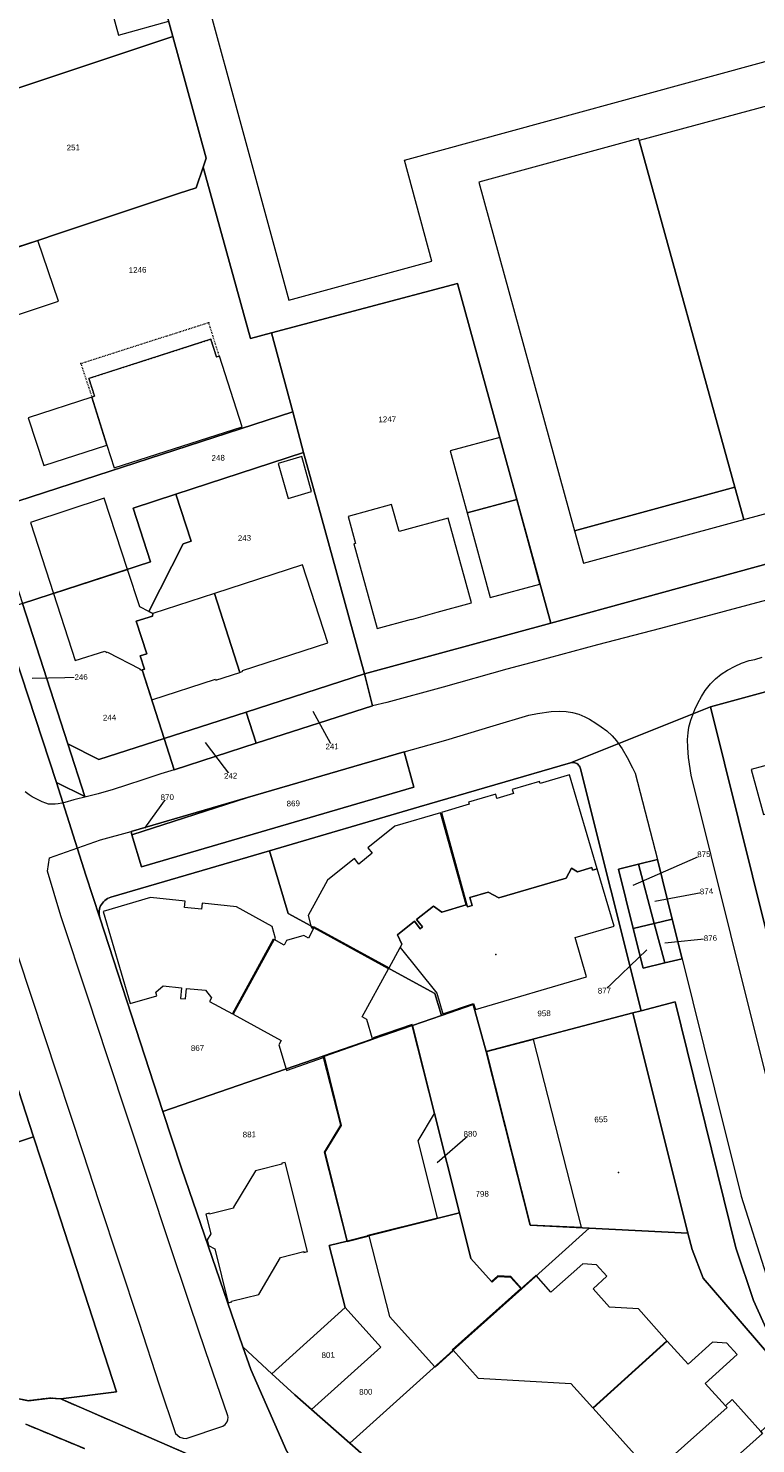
# Model space of a CAD drawing. Header units: millimetres. Extents: x -191 to 81095, y -508122 to 28741.
# Tile 25 of 251: x 4326 to 4415, y 9825 to 9998. Entities that reach past the tile are written whole.
import ezdxf

# ---------------------------------------------------------------- set-up
doc = ezdxf.new("R2010")
doc.units = ezdxf.units.MM
for name, pattern in [('VE22-087 DB - VST Hervest-Dorsten ALK VA2736$0$1', [0]), ('VE22-087 DB - VST Hervest-Dorsten ALK VA2736$0$2', [0.16, 0.06, -0.1]), ('VE22-087 DB - VST Hervest-Dorsten ALK VA2736$0$3', [0.26, 0.11, -0.15])]:
    doc.linetypes.add(name, pattern=pattern)
doc.layers.get('0').update_dxf_attribs({"color": 251})
for name, color, linetype, lineweight in [('VE22-087 DB - VST Hervest-Dorsten ALK VA2736$0$AX_BesondererBauwerkspunkt_G2100', 7, 'VE22-087 DB - VST Hervest-Dorsten ALK VA2736$0$1', 18), ('VE22-087 DB - VST Hervest-Dorsten ALK VA2736$0$AX_Flurstueck', 9, 'VE22-087 DB - VST Hervest-Dorsten ALK VA2736$0$1', 18), ('VE22-087 DB - VST Hervest-Dorsten ALK VA2736$0$AX_Gebaeude', 7, 'VE22-087 DB - VST Hervest-Dorsten ALK VA2736$0$1', 18), ('VE22-087 DB - VST Hervest-Dorsten ALK VA2736$0$AX_IndustrieUndGewerbeflaeche', 7, 'VE22-087 DB - VST Hervest-Dorsten ALK VA2736$0$1', 18), ('VE22-087 DB - VST Hervest-Dorsten ALK VA2736$0$AX_Platz', 7, 'VE22-087 DB - VST Hervest-Dorsten ALK VA2736$0$1', 18), ('VE22-087 DB - VST Hervest-Dorsten ALK VA2736$0$AX_SonstigesBauwerkOderSonstigeEinrichtung', 7, 'VE22-087 DB - VST Hervest-Dorsten ALK VA2736$0$1', 18), ('VE22-087 DB - VST Hervest-Dorsten ALK VA2736$0$AX_SportFreizeitUndErholungsflaeche', 7, 'VE22-087 DB - VST Hervest-Dorsten ALK VA2736$0$1', 18), ('VE22-087 DB - VST Hervest-Dorsten ALK VA2736$0$AX_Strassenverkehr', 7, 'VE22-087 DB - VST Hervest-Dorsten ALK VA2736$0$1', 18), ('VE22-087 DB - VST Hervest-Dorsten ALK VA2736$0$AX_Strassenverkehrsanlage', 7, 'VE22-087 DB - VST Hervest-Dorsten ALK VA2736$0$1', 18), ('VE22-087 DB - VST Hervest-Dorsten ALK VA2736$0$AX_Weg', 7, 'VE22-087 DB - VST Hervest-Dorsten ALK VA2736$0$1', 18), ('VE22-087 DB - VST Hervest-Dorsten ALK VA2736$0$AX_Wohnbauflaeche', 7, 'VE22-087 DB - VST Hervest-Dorsten ALK VA2736$0$1', 18)]:
    doc.layers.add(name, color=color, linetype=linetype, lineweight=lineweight)
doc.layers.add('XREF ALK Kataster', color=251, linetype='Continuous')
doc.styles.add('VE22-087 DB - VST Hervest-Dorsten ALK VA2736$0$0', font='arial.ttf')

# ---------------------------------------------------------------- blocks, each defined once
blk = doc.blocks.new('VE22-087 DB - VST Hervest-Dorsten ALK VA2736$0$99')
at = {"color": 0}
blk.add_point((0, 0), dxfattribs=at)
blk = doc.blocks.new('VE22-087 DB - VST Hervest-Dorsten ALK VA2736')
at = {"layer": 'VE22-087 DB - VST Hervest-Dorsten ALK VA2736$0$AX_Flurstueck', "linetype": 'VE22-087 DB - VST Hervest-Dorsten ALK VA2736$0$1', "lineweight": 13, "ltscale": 0.5}
for points in [[(4332.52, 9824.53, 0), (4325.35, 9827.51, 0)], [(4282.25, 9998.46, 0), (4283.17, 9995.61, 0), (4286.25, 9986.13, 0), (4288.74, 9978.43, 0), (4291.16, 9970.95, 0), (4293.93, 9962.41, 0), (4298.15, 9949.38, 0), (4303.58, 9932.62, 0), (4308.45, 9917.6, 0), (4309.19, 9915.32, 0), (4313.85, 9900.93, 0), (4317.56, 9889.53, 0), (4317.66, 9889.22, 0), (4326.3, 9862.66, 0), (4329.08, 9854.11, 0), (4336.43, 9831.49, 0), (4329.61, 9830.6, 0), (4349.28, 9822.05, 0)], [(4357.26, 9824.16, 0), (4352.86, 9834.2, 0), (4351.9, 9836.96, 0), (4344.37, 9858.81, 0), (4342.11, 9865.74, 0), (4334.4, 9889.44, 0), (4332.7, 9894.64, 0), (4329.08, 9905.98, 0), (4322.22, 9926.98, 0), (4321.39, 9929.53, 0), (4318.41, 9938.48, 0), (4308.64, 9967.8, 0), (4303.31, 9983.91, 0), (4298.54, 9998.36, 0)], [(4341.14, 10005.26, 0), (4343.33, 9997.23, 0), (4347.41, 9982.35, 0), (4347.03, 9981.23, 0), (4352.81, 9960.29, 0), (4355.37, 9960.97, 0), (4378.14, 9967.02, 0), (4389.55, 9925.48, 0), (4434.71, 9937.86, 0)], [(4434.71, 9937.86, 0), (4389.55, 9925.48, 0), (4366.74, 9919.26, 0), (4367.75, 9915.38, 0), (4353.5, 9910.78, 0), (4343.49, 9907.55, 0), (4342.27, 9911.38, 0), (4334.26, 9908.8, 0), (4330.48, 9910.71, 0), (4332.56, 9904.28, 0), (4329.08, 9905.98, 0), (4332.7, 9894.64, 0), (4334.4, 9889.44, 0), (4334.34, 9889.65, 0), (4334.31, 9889.86, 0), (4334.3, 9890.07, 0), (4334.32, 9890.28, 0), (4334.35, 9890.49, 0), (4334.41, 9890.69, 0), (4334.49, 9890.89, 0), (4334.59, 9891.07, 0), (4334.7, 9891.25, 0), (4334.84, 9891.41, 0), (4334.99, 9891.56, 0), (4335.16, 9891.69, 0), (4335.34, 9891.8, 0), (4335.53, 9891.89, 0), (4335.73, 9891.97, 0), (4355.16, 9897.65, 0), (4373.45, 9903, 0), (4391.94, 9908.39, 0), (4409.09, 9915.25, 0), (4434.33, 9922.12, 0)], [(4326.11, 9918.74, 0), (4332.1, 9918.88, 0)], [(4360.43, 9914.71, 0), (4362.8, 9910.4, 0)], [(4415.92, 9887.69, 0), (4409.09, 9915.25, 0), (4391.94, 9908.39, 0), (4392.07, 9908.42, 0), (4392.21, 9908.43, 0), (4392.34, 9908.42, 0), (4392.47, 9908.4, 0), (4392.6, 9908.36, 0), (4392.72, 9908.3, 0), (4392.83, 9908.22, 0), (4392.93, 9908.13, 0), (4393.02, 9908.03, 0), (4393.09, 9907.92, 0), (4393.15, 9907.8, 0), (4393.19, 9907.67, 0), (4400.59, 9878.08, 0), (4404.74, 9879.16, 0), (4412.15, 9849.1, 0), (4414.34, 9842.63, 0), (4416.8, 9837.15, 0)], [(4347.29, 9910.89, 0), (4350.39, 9906.81, 0)], [(4339.88, 9900.4, 0), (4342.64, 9904.2, 0)], [(4399.6, 9893.45, 0), (4408.26, 9897.23, 0)], [(4402.26, 9891.49, 0), (4408.58, 9892.68, 0)], [(4403.5, 9886.38, 0), (4409.06, 9886.96, 0)], [(4401.27, 9885.52, 0), (4396.1, 9880.54, 0)], [(4375.65, 9859.53, 0), (4379.69, 9863.02, 0)], [(4325.35, 9827.51, 0), (4332.52, 9824.53, 0)], [(4349.28, 9822.05, 0), (4329.61, 9830.6, 0), (4328.32, 9830.71, 0), (4325.68, 9830.39, 0), (4324.28, 9830.65, 0)]]:
    blk.add_polyline3d(points, dxfattribs=at)
for points in [[(4341.14, 10005.26, 0), (4342.43, 10008.38, 0), (4341.25, 10012.55, 0), (4298.54, 9998.36, 0), (4303.31, 9983.91, 0), (4317.74, 9988.71, 0), (4343.33, 9997.23, 0)], [(4317.74, 9988.71, 0), (4303.31, 9983.91, 0), (4308.64, 9967.8, 0), (4311.64, 9968.82, 0), (4312.11, 9967.4, 0), (4344.02, 9978.02, 0), (4346.16, 9978.73, 0), (4347.03, 9981.23, 0), (4347.41, 9982.35, 0), (4343.33, 9997.23, 0)], [(4346.16, 9978.73, 0), (4344.02, 9978.02, 0), (4312.11, 9967.4, 0), (4314.52, 9959.94, 0), (4316.41, 9954.1, 0), (4321.19, 9939.38, 0), (4357.99, 9951.33, 0), (4355.37, 9960.97, 0), (4352.81, 9960.29, 0), (4347.03, 9981.23, 0)], [(4355.37, 9960.97, 0), (4357.99, 9951.33, 0), (4359.32, 9946.35, 0), (4361.46, 9938.55, 0), (4366.74, 9919.26, 0), (4389.55, 9925.48, 0), (4378.14, 9967.02, 0)], [(4359.32, 9946.35, 0), (4357.99, 9951.33, 0), (4321.19, 9939.38, 0), (4324.92, 9927.86, 0), (4340.59, 9932.96, 0), (4338.46, 9939.53, 0), (4343.7, 9941.24, 0)], [(4339.57, 9919.75, 0), (4342.27, 9911.38, 0), (4352.28, 9914.6, 0), (4366.74, 9919.26, 0), (4361.46, 9938.55, 0), (4359.32, 9946.35, 0), (4343.7, 9941.24, 0), (4345.56, 9935.5, 0), (4344.57, 9935.18, 0), (4340.38, 9926.92, 0), (4340.87, 9926.67, 0), (4340.83, 9926.35, 0), (4338.85, 9925.71, 0), (4340.13, 9921.74, 0), (4339.33, 9921.48, 0), (4339.85, 9919.84, 0)], [(4340.87, 9926.67, 0), (4340.38, 9926.92, 0), (4344.57, 9935.18, 0), (4345.56, 9935.5, 0), (4343.7, 9941.24, 0), (4338.46, 9939.53, 0), (4340.59, 9932.96, 0), (4324.92, 9927.86, 0), (4330.48, 9910.71, 0), (4334.26, 9908.8, 0), (4342.27, 9911.38, 0), (4339.57, 9919.75, 0), (4339.85, 9919.84, 0), (4339.33, 9921.48, 0), (4340.13, 9921.74, 0), (4338.85, 9925.71, 0), (4340.83, 9926.35, 0)], [(4324.92, 9927.86, 0), (4322.22, 9926.98, 0), (4329.08, 9905.98, 0), (4332.56, 9904.28, 0), (4330.48, 9910.71, 0)], [(4441.86, 9894.78, 0), (4434.33, 9922.12, 0), (4409.09, 9915.25, 0), (4415.92, 9887.69, 0)], [(4366.74, 9919.26, 0), (4352.28, 9914.6, 0), (4353.5, 9910.78, 0), (4367.75, 9915.38, 0)], [(4353.5, 9910.78, 0), (4352.28, 9914.6, 0), (4342.27, 9911.38, 0), (4343.49, 9907.55, 0)], [(4371.6, 9909.74, 0), (4372.79, 9905.41, 0), (4339.47, 9895.66, 0), (4338.31, 9899.61, 0), (4338.21, 9899.98, 0), (4352.45, 9904.14, 0)], [(4352.45, 9904.14, 0), (4338.31, 9899.61, 0), (4339.47, 9895.66, 0), (4372.79, 9905.41, 0), (4371.6, 9909.74, 0)], [(4375.36, 9880.18, 0), (4376.18, 9877.51, 0), (4380.04, 9878.84, 0), (4381.64, 9873.11, 0), (4396.49, 9877, 0), (4399.59, 9877.81, 0), (4400.59, 9878.08, 0), (4393.19, 9907.67, 0), (4393.15, 9907.8, 0), (4393.09, 9907.92, 0), (4393.02, 9908.03, 0), (4392.93, 9908.13, 0), (4392.83, 9908.22, 0), (4392.72, 9908.3, 0), (4392.6, 9908.36, 0), (4392.47, 9908.4, 0), (4392.34, 9908.42, 0), (4392.21, 9908.43, 0), (4392.07, 9908.42, 0), (4391.94, 9908.39, 0), (4373.45, 9903, 0), (4355.16, 9897.65, 0), (4357.43, 9889.97, 0), (4360.21, 9888.45, 0), (4360.48, 9888.3, 0)], [(4352.45, 9904.14, 0), (4338.21, 9899.98, 0), (4338.31, 9899.61, 0)], [(4360.21, 9888.45, 0), (4357.43, 9889.97, 0), (4355.16, 9897.65, 0), (4335.73, 9891.97, 0), (4335.53, 9891.89, 0), (4335.34, 9891.8, 0), (4335.16, 9891.69, 0), (4334.99, 9891.56, 0), (4334.84, 9891.41, 0), (4334.7, 9891.25, 0), (4334.59, 9891.07, 0), (4334.49, 9890.89, 0), (4334.41, 9890.69, 0), (4334.35, 9890.49, 0), (4334.32, 9890.28, 0), (4334.3, 9890.07, 0), (4334.31, 9889.86, 0), (4334.34, 9889.65, 0), (4334.4, 9889.44, 0), (4342.11, 9865.74, 0), (4361.71, 9872.52, 0), (4367.85, 9874.64, 0), (4372.6, 9876.27, 0), (4372.63, 9876.28, 0), (4376.18, 9877.51, 0), (4375.36, 9880.18, 0), (4360.48, 9888.3, 0)], [(4402.57, 9896.56, 0), (4404.39, 9889.29, 0), (4405.6, 9884.44, 0), (4403.47, 9883.92, 0), (4400.84, 9883.28, 0), (4399.63, 9888.12, 0), (4397.81, 9895.38, 0), (4400.25, 9895.99, 0)], [(4400.25, 9895.99, 0), (4397.81, 9895.38, 0), (4399.63, 9888.12, 0), (4402.18, 9888.75, 0)], [(4402.57, 9896.56, 0), (4400.25, 9895.99, 0), (4402.18, 9888.75, 0), (4404.39, 9889.29, 0)], [(4326.3, 9862.66, 0), (4317.66, 9889.22, 0), (4286.15, 9868.73, 0), (4289.46, 9856.59, 0), (4307.33, 9862.68, 0), (4309.02, 9856.93, 0), (4310.07, 9857.28, 0), (4317.23, 9859.66, 0)], [(4402.18, 9888.75, 0), (4399.63, 9888.12, 0), (4400.84, 9883.28, 0), (4403.47, 9883.92, 0)], [(4405.6, 9884.44, 0), (4404.39, 9889.29, 0), (4402.18, 9888.75, 0), (4403.47, 9883.92, 0)], [(4381.64, 9873.11, 0), (4380.04, 9878.84, 0), (4376.18, 9877.51, 0), (4372.63, 9876.28, 0), (4375.33, 9865.5, 0), (4378.37, 9853.36, 0), (4379.76, 9847.79, 0), (4382.3, 9844.97, 0), (4383.05, 9845.64, 0), (4384.65, 9845.57, 0), (4385.98, 9844.09, 0), (4394.23, 9851.5, 0), (4387.02, 9851.87, 0)], [(4399.59, 9877.81, 0), (4396.49, 9877, 0), (4381.64, 9873.11, 0), (4387.02, 9851.87, 0), (4394.23, 9851.5, 0), (4406.31, 9850.87, 0), (4406.82, 9848.87, 0), (4408.18, 9845.36, 0), (4410.69, 9842.44, 0), (4426.13, 9824.48, 0), (4420, 9832.22, 0), (4416.8, 9837.15, 0), (4414.34, 9842.63, 0), (4412.15, 9849.1, 0), (4404.74, 9879.16, 0), (4400.59, 9878.08, 0)], [(4372.63, 9876.28, 0), (4372.6, 9876.27, 0), (4367.85, 9874.64, 0), (4361.71, 9872.52, 0), (4363.85, 9864.1, 0), (4361.87, 9860.78, 0), (4364.63, 9849.91, 0), (4367.21, 9850.56, 0), (4378.37, 9853.36, 0), (4375.33, 9865.5, 0)], [(4364.39, 9841.77, 0), (4362.45, 9849.36, 0), (4364.63, 9849.91, 0), (4361.87, 9860.78, 0), (4363.85, 9864.1, 0), (4361.71, 9872.52, 0), (4342.11, 9865.74, 0), (4344.37, 9858.81, 0), (4351.9, 9836.96, 0), (4355.43, 9833.69, 0)], [(4307.33, 9862.68, 0), (4289.46, 9856.59, 0), (4293.47, 9841.89, 0), (4302.54, 9838.58, 0), (4312.99, 9834.94, 0), (4324.28, 9830.65, 0), (4325.68, 9830.39, 0), (4328.32, 9830.71, 0), (4329.61, 9830.6, 0), (4336.43, 9831.49, 0), (4329.08, 9854.11, 0), (4326.3, 9862.66, 0), (4317.23, 9859.66, 0), (4310.07, 9857.28, 0), (4309.02, 9856.93, 0)], [(4385.98, 9844.09, 0), (4384.65, 9845.57, 0), (4383.05, 9845.64, 0), (4382.3, 9844.97, 0), (4379.76, 9847.79, 0), (4378.37, 9853.36, 0), (4367.21, 9850.56, 0), (4364.63, 9849.91, 0), (4362.45, 9849.36, 0), (4364.39, 9841.77, 0), (4368.74, 9836.94, 0), (4360.26, 9829.32, 0), (4364.95, 9825.21, 0), (4377.61, 9836.58, 0)], [(4385.98, 9844.09, 0), (4377.61, 9836.58, 0), (4364.95, 9825.21, 0), (4373.11, 9818.04, 0), (4387.74, 9805.8, 0), (4396.73, 9814.81, 0), (4405.76, 9806.2, 0), (4426.13, 9824.48, 0), (4410.69, 9842.44, 0), (4408.18, 9845.36, 0), (4406.82, 9848.87, 0), (4406.31, 9850.87, 0), (4394.23, 9851.5, 0)], [(4368.74, 9836.94, 0), (4364.39, 9841.77, 0), (4355.43, 9833.69, 0), (4358.24, 9831.1, 0), (4360.26, 9829.32, 0)], [(4387.74, 9805.8, 0), (4373.11, 9818.04, 0), (4364.95, 9825.21, 0), (4360.26, 9829.32, 0), (4358.24, 9831.1, 0), (4355.43, 9833.69, 0), (4351.9, 9836.96, 0), (4352.86, 9834.2, 0), (4357.26, 9824.16, 0), (4362.22, 9816.11, 0), (4365.6, 9813.28, 0), (4367.34, 9812.71, 0), (4370.76, 9812.15, 0), (4375.54, 9810.58, 0), (4378.25, 9809.31, 0), (4380.77, 9807.66, 0), (4385.73, 9803.79, 0)]]:
    blk.add_polyline3d(points, close=True, dxfattribs=at)
at = {"layer": 'VE22-087 DB - VST Hervest-Dorsten ALK VA2736$0$AX_Gebaeude', "color": 7, "linetype": 'VE22-087 DB - VST Hervest-Dorsten ALK VA2736$0$1', "lineweight": 13, "ltscale": 0.5}
for points in [[(4341.63, 10023.13, 0), (4357.51, 9964.97, 0), (4375.01, 9969.75, 0), (4371.64, 9982.1, 0), (4418.72, 9994.96, 0), (4412.32, 10018.35, 0), (4387.15, 10011.47, 0), (4381.03, 10033.9, 0)], [(4341.16, 10005.16, 0), (4335.02, 10003.48, 0), (4336.68, 9997.4, 0), (4342.83, 9999.09, 0)], [(4420.28, 9989.88, 0), (4400.36, 9984.51, 0), (4412.05, 9942.1, 0), (4413.13, 9938.15, 0), (4433, 9943.55, 0)], [(4400.29, 9984.74, 0), (4380.74, 9979.4, 0), (4392.45, 9936.77, 0), (4412.05, 9942.1, 0), (4400.36, 9984.51, 0)], [(4326.82, 9972.29, 0), (4324.29, 9971.45, 0), (4318.11, 9969.39, 0), (4312.11, 9967.4, 0), (4314.52, 9959.94, 0), (4329.32, 9964.86, 0)], [(4333.42, 9953.12, 0), (4325.65, 9950.6, 0), (4327.53, 9944.76, 0), (4335.27, 9947.26, 0)], [(4383.31, 9948.18, 0), (4377.23, 9946.53, 0), (4379.3, 9938.95, 0), (4385.38, 9940.6, 0)], [(4360.28, 9941.59, 0), (4359.09, 9945.84, 0), (4356.22, 9944.99, 0), (4357.44, 9940.73, 0)], [(4334.91, 9940.78, 0), (4325.9, 9937.8, 0), (4328.72, 9929.09, 0), (4337.78, 9932.04, 0)], [(4388.2, 9930.26, 0), (4385.38, 9940.6, 0), (4379.3, 9938.95, 0), (4382.13, 9928.63, 0)], [(4412.05, 9942.1, 0), (4392.45, 9936.77, 0), (4393.52, 9932.82, 0), (4413.13, 9938.15, 0)], [(4377.01, 9938.33, 0), (4370.98, 9936.68, 0), (4370.05, 9939.99, 0), (4364.76, 9938.52, 0), (4365.67, 9935.23, 0), (4365.46, 9935.17, 0), (4368.32, 9924.84, 0), (4372.51, 9925.98, 0), (4372.52, 9925.94, 0), (4375.66, 9926.8, 0), (4375.65, 9926.84, 0), (4379.84, 9927.98, 0)], [(4362.29, 9923.08, 0), (4359.18, 9932.62, 0), (4348.41, 9929.12, 0), (4351.52, 9919.46, 0), (4351.9, 9919.59, 0), (4351.86, 9919.7, 0)], [(4340.13, 9921.74, 0), (4339.33, 9921.48, 0), (4339.85, 9919.84, 0), (4339.57, 9919.75, 0), (4340.74, 9916.1, 0), (4348.53, 9918.62, 0), (4348.56, 9918.51, 0), (4351.52, 9919.46, 0), (4348.41, 9929.12, 0), (4340.87, 9926.67, 0), (4340.83, 9926.35, 0), (4338.85, 9925.71, 0)], [(4418.57, 9908.8, 0), (4414.06, 9907.6, 0), (4415.56, 9902.07, 0), (4420.05, 9903.27, 0), (4422.12, 9903.83, 0), (4420.63, 9909.35, 0)], [(4395.23, 9895.42, 0), (4391.84, 9906.93, 0), (4388.23, 9905.87, 0), (4388.16, 9906.12, 0), (4384.81, 9905.14, 0), (4384.96, 9904.64, 0), (4382.96, 9904.05, 0), (4382.81, 9904.55, 0), (4379.49, 9903.57, 0), (4379.56, 9903.33, 0), (4376.16, 9902.33, 0), (4379.28, 9891.04, 0), (4379.36, 9890.77, 0), (4379.93, 9890.94, 0), (4379.64, 9891.92, 0), (4381.89, 9892.58, 0), (4383.18, 9891.89, 0), (4391.42, 9894.31, 0), (4392.06, 9895.5, 0), (4392.81, 9895.07, 0), (4394.55, 9895.58, 0), (4394.64, 9895.25, 0)], [(4369.76, 9883.32, 0), (4371.11, 9885.81, 0), (4371.34, 9886.23, 0), (4370.81, 9887.38, 0), (4372.86, 9889.02, 0), (4373.58, 9888.11, 0), (4373.86, 9888.33, 0), (4373.13, 9889.23, 0), (4375.2, 9890.88, 0), (4376.21, 9890.12, 0), (4379.19, 9891.01, 0), (4376.06, 9902.3, 0), (4370.46, 9900.66, 0), (4367.16, 9898.01, 0), (4367.69, 9897.35, 0), (4366.06, 9896.02, 0), (4365.52, 9896.7, 0), (4362.23, 9894.06, 0), (4359.86, 9889.71, 0), (4360.21, 9888.45, 0), (4360.27, 9888.25, 0), (4360.41, 9888.17, 0), (4360.48, 9888.3, 0), (4360.51, 9888.36, 0)], [(4355.89, 9886.91, 0), (4355.45, 9888.38, 0), (4351.1, 9890.79, 0), (4346.92, 9891.23, 0), (4346.84, 9890.49, 0), (4344.74, 9890.71, 0), (4344.82, 9891.46, 0), (4340.58, 9891.91, 0), (4334.82, 9890.21, 0), (4338.1, 9878.96, 0), (4341.36, 9879.9, 0), (4341.23, 9880.35, 0), (4342.13, 9881.14, 0), (4344.38, 9880.89, 0), (4344.25, 9879.59, 0), (4344.87, 9879.53, 0), (4345.01, 9880.81, 0), (4347.31, 9880.58, 0), (4348.06, 9879.65, 0), (4347.82, 9879.22, 0), (4350.62, 9877.69, 0), (4355.64, 9886.87, 0), (4355.83, 9886.77, 0)], [(4359.9, 9886.95, 0), (4359.33, 9887.29, 0), (4357.23, 9886.66, 0), (4356.94, 9886.09, 0), (4355.7, 9886.77, 0), (4350.7, 9877.65, 0), (4356.58, 9874.44, 0), (4356.29, 9873.89, 0), (4357.18, 9870.95, 0), (4357.24, 9870.78, 0), (4361.76, 9872.34, 0), (4361.71, 9872.52, 0), (4361.7, 9872.56, 0), (4367.74, 9874.63, 0), (4367.05, 9877.02, 0), (4366.49, 9877.34, 0), (4369.7, 9883.21, 0), (4360.58, 9888.2, 0)], [(4367.85, 9874.64, 0), (4367.86, 9874.61, 0), (4361.84, 9872.5, 0), (4363.91, 9864.06, 0), (4361.91, 9860.78, 0), (4364.63, 9849.91, 0), (4364.64, 9849.86, 0), (4367.22, 9850.5, 0), (4367.21, 9850.56, 0), (4367.18, 9850.65, 0), (4375.67, 9852.77, 0), (4373.32, 9862.18, 0), (4375.33, 9865.5, 0), (4372.6, 9876.27, 0), (4372.57, 9876.38, 0), (4367.81, 9874.75, 0)], [(4359.33, 9848.65, 0), (4359.36, 9848.53, 0), (4359.77, 9848.65, 0), (4357.05, 9859.53, 0), (4356.63, 9859.43, 0), (4356.66, 9859.32, 0), (4353.45, 9858.52, 0), (4350.72, 9854.06, 0), (4350.75, 9853.94, 0), (4347.81, 9853.2, 0), (4347.78, 9853.32, 0), (4347.36, 9853.21, 0), (4347.97, 9850.79, 0), (4347.52, 9850.05, 0), (4347.69, 9849.38, 0), (4348.44, 9848.96, 0), (4350.1, 9842.36, 0), (4350.52, 9842.46, 0), (4350.49, 9842.58, 0), (4353.83, 9843.39, 0), (4356.5, 9847.92, 0)], [(4382.3, 9844.97, 0), (4379.76, 9847.79, 0), (4378.37, 9853.35, 0), (4367.3, 9850.56, 0), (4369.83, 9840.68, 0), (4375.36, 9834.55, 0), (4375.41, 9834.48, 0), (4377.62, 9836.48, 0), (4377.56, 9836.53, 0), (4377.47, 9836.63, 0), (4385.89, 9844.11, 0), (4384.66, 9845.47, 0), (4383.06, 9845.53, 0), (4382.36, 9844.9, 0)], [(4389.56, 9843.65, 0), (4387.75, 9845.68, 0), (4387.73, 9845.69, 0), (4377.56, 9836.64, 0), (4377.61, 9836.58, 0), (4380.64, 9833.15, 0), (4392, 9832.51, 0), (4394.69, 9829.53, 0), (4403.75, 9837.72, 0), (4400.25, 9841.64, 0), (4396.73, 9841.84, 0), (4394.71, 9844.09, 0), (4396.39, 9845.6, 0), (4395.13, 9847.02, 0), (4393.44, 9847.12, 0)], [(4406.32, 9834.84, 0), (4403.77, 9837.69, 0), (4394.72, 9829.49, 0), (4401.99, 9821.41, 0), (4402.56, 9821.93, 0), (4403.29, 9822.59, 0), (4411.1, 9829.55, 0), (4410.89, 9829.78, 0), (4408.43, 9832.5, 0), (4412.32, 9836.03, 0), (4411.05, 9837.44, 0), (4409.32, 9837.54, 0)], [(4406.95, 9818.49, 0), (4407.02, 9818.41, 0), (4407.24, 9818.61, 0), (4407.94, 9819.25, 0), (4407.73, 9819.48, 0), (4415.43, 9826.39, 0), (4415.22, 9826.63, 0), (4411.71, 9830.52, 0), (4410.89, 9829.78, 0), (4411.1, 9829.55, 0), (4403.29, 9822.59, 0), (4402.56, 9821.93, 0), (4406.23, 9817.85, 0)], [(4407.94, 9819.25, 0), (4407.24, 9818.61, 0), (4410.72, 9814.72, 0), (4411.42, 9815.36, 0), (4411.46, 9815.32, 0), (4420.07, 9823.1, 0), (4416.14, 9827.45, 0), (4415.22, 9826.63, 0), (4415.43, 9826.39, 0), (4407.73, 9819.48, 0)]]:
    blk.add_polyline3d(points, close=True, dxfattribs=at)
at = {"layer": 'VE22-087 DB - VST Hervest-Dorsten ALK VA2736$0$AX_IndustrieUndGewerbeflaeche', "color": 253, "linetype": 'VE22-087 DB - VST Hervest-Dorsten ALK VA2736$0$1', "lineweight": 13, "ltscale": 0.5, "true_color": 0x999999}
blk.add_polyline3d([(4317.66, 9889.22, 0), (4286.15, 9868.73, 0), (4280.51, 9864.68, 0), (4277.44, 9860.42, 0), (4275.67, 9856.16, 0), (4276.05, 9851.9, 0), (4278.73, 9849.04, 0), (4285.76, 9845.22, 0), (4293.47, 9841.89, 0), (4302.54, 9838.58, 0), (4312.99, 9834.94, 0), (4324.28, 9830.65, 0), (4325.68, 9830.39, 0), (4328.32, 9830.71, 0), (4329.61, 9830.6, 0), (4336.43, 9831.49, 0), (4329.08, 9854.11, 0), (4326.3, 9862.66, 0)], close=True, dxfattribs=at)
at = {"layer": 'VE22-087 DB - VST Hervest-Dorsten ALK VA2736$0$AX_Platz', "color": 254, "linetype": 'VE22-087 DB - VST Hervest-Dorsten ALK VA2736$0$1', "lineweight": 13, "ltscale": 0.5, "true_color": 0xd9ffd9}
blk.add_polyline3d([(4405.6, 9884.44, 0), (4404.39, 9889.29, 0), (4402.57, 9896.56, 0), (4400.25, 9895.99, 0), (4397.81, 9895.38, 0), (4399.63, 9888.12, 0), (4400.84, 9883.28, 0), (4403.47, 9883.92, 0)], close=True, dxfattribs=at)
at = {"layer": 'VE22-087 DB - VST Hervest-Dorsten ALK VA2736$0$AX_SonstigesBauwerkOderSonstigeEinrichtung', "color": 7, "linetype": 'VE22-087 DB - VST Hervest-Dorsten ALK VA2736$0$3', "lineweight": 13, "ltscale": 0.5}
blk.add_polyline3d([(4333.42, 9953.12, 0), (4333.75, 9953.23, 0), (4333.05, 9955.41, 0), (4347.96, 9960.2, 0), (4348.66, 9958.03, 0), (4349.01, 9958.13, 0), (4347.71, 9962.22, 0), (4332.07, 9957.21, 0)], close=True, dxfattribs=at)
at = {"layer": 'VE22-087 DB - VST Hervest-Dorsten ALK VA2736$0$AX_Strassenverkehr', "color": 253, "linetype": 'VE22-087 DB - VST Hervest-Dorsten ALK VA2736$0$1', "lineweight": 13, "ltscale": 0.5, "true_color": 0x999999}
blk.add_polyline3d([(4402.57, 9896.56, 0), (4404.39, 9889.29, 0), (4405.6, 9884.44, 0), (4403.47, 9883.92, 0), (4400.84, 9883.28, 0), (4399.63, 9888.12, 0), (4397.81, 9895.38, 0), (4400.25, 9895.99, 0)], close=True, dxfattribs=at)
at = {"layer": 'VE22-087 DB - VST Hervest-Dorsten ALK VA2736$0$AX_Strassenverkehrsanlage', "color": 7, "linetype": 'VE22-087 DB - VST Hervest-Dorsten ALK VA2736$0$1', "lineweight": 13, "ltscale": 0.5, "true_color": 0xf7f7f0}
blk.add_polyline3d([(4371.6, 9909.74, 0), (4376.7, 9911.15, 0), (4382.48, 9912.91, 0), (4386.85, 9914.24, 0), (4387.91, 9914.44, 0), (4389.57, 9914.66, 0), (4390.62, 9914.72, 0), (4391.44, 9914.68, 0), (4392.21, 9914.56, 0), (4392.98, 9914.34, 0), (4393.69, 9914.04, 0), (4394.26, 9913.74, 0), (4395.04, 9913.26, 0), (4395.72, 9912.81, 0), (4396.39, 9912.3, 0), (4397.05, 9911.68, 0), (4397.57, 9911.08, 0), (4398.27, 9910.09, 0), (4398.89, 9909.04, 0), (4399.53, 9907.8, 0), (4399.85, 9907.13, 0), (4402.57, 9896.56, 0)], dxfattribs=at)
at = {"layer": 'VE22-087 DB - VST Hervest-Dorsten ALK VA2736$0$AX_BesondererBauwerkspunkt_G2100', "color": 7, "xscale": 0.5, "yscale": 0.5, "zscale": 0.5}
for p, rotation in [((4347.71, 9962.22), 1.589464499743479), ((4332.07, 9957.21), 1.58946359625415)]:
    blk.add_blockref('VE22-087 DB - VST Hervest-Dorsten ALK VA2736$0$99', p, dxfattribs=dict(at, rotation=rotation))
at = {"layer": 'VE22-087 DB - VST Hervest-Dorsten ALK VA2736$0$AX_Gebaeude', "color": 7, "xscale": 0.5, "yscale": 0.5, "zscale": 0.5, "rotation": 1.589449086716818}
blk.add_blockref('VE22-087 DB - VST Hervest-Dorsten ALK VA2736$0$99', (4382.81, 9884.95), dxfattribs=at)
at = {"layer": 'VE22-087 DB - VST Hervest-Dorsten ALK VA2736$0$AX_SportFreizeitUndErholungsflaeche', "color": 7, "xscale": 0.5, "yscale": 0.5, "zscale": 0.5, "rotation": 1.589443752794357}
blk.add_blockref('VE22-087 DB - VST Hervest-Dorsten ALK VA2736$0$99', (4397.81, 9858.29), dxfattribs=at)
at = {"layer": 'VE22-087 DB - VST Hervest-Dorsten ALK VA2736$0$AX_Flurstueck', "char_height": 0.7, "attachment_point": 2, "style": 'VE22-087 DB - VST Hervest-Dorsten ALK VA2736$0$0', "bg_fill": 3, "box_fill_scale": 1, "bg_fill_color": 256, "bg_fill_transparency": 0}
for s, insert, rotation in [('251', (4331.14, 9984), 1.5895), ('1246', (4339, 9969.02), 1.5895), ('1247', (4369.54, 9950.76), 1.5895), ('248', (4348.86, 9946.04), 1.5895), ('243', (4352.07, 9936.24), 1.5895), ('246', (4332.09, 9919.23), 1.5895), ('244', (4335.57, 9914.28), 1.5895), ('241', (4362.79, 9910.75), 1.5895), ('242', (4350.38, 9907.16), 1.5895), ('870', (4342.63, 9904.55), 1.5895), ('869', (4358.04, 9903.78), 1.5895), ('875', (4408.25, 9897.58), 1.5895), ('874', (4408.57, 9893.03), 1.5895), ('876', (4409.05, 9887.31), 1.5894), ('877', (4396.09, 9880.89), 1.5894), ('958', (4388.71, 9878.11), 1.5894), ('867', (4346.33, 9873.87), 1.5894), ('655', (4395.67, 9865.14), 1.5894), ('881', (4352.67, 9863.3), 1.5894), ('880', (4379.68, 9863.37), 1.5894), ('798', (4381.14, 9856.03), 1.5894), ('801', (4362.31, 9836.32), 1.5894), ('800', (4366.91, 9831.82), 1.5894)]:
    blk.add_mtext(s, dxfattribs=dict(at, insert=insert, rotation=rotation))
at = {"layer": 'VE22-087 DB - VST Hervest-Dorsten ALK VA2736$0$AX_Gebaeude', "color": 7, "linetype": 'VE22-087 DB - VST Hervest-Dorsten ALK VA2736$0$1', "lineweight": 13, "ltscale": 0.5}
for points in [[(4336.15, 9944.46, 0), (4351.8, 9949.49, 0), (4349.01, 9958.13, 0), (4348.66, 9958.03, 0), (4347.96, 9960.2, 0), (4333.05, 9955.41, 0), (4333.75, 9953.23, 0), (4333.42, 9953.12, 0), (4335.27, 9947.26, 0)], [(4340.87, 9926.67, 0), (4340.38, 9926.92, 0), (4339.28, 9927.48, 0), (4337.78, 9932.04, 0), (4328.72, 9929.09, 0), (4331.38, 9920.89, 0), (4335.02, 9922.07, 0), (4335.06, 9921.95, 0), (4335.17, 9921.99, 0), (4335.21, 9921.88, 0), (4335.32, 9921.92, 0), (4339.27, 9919.9, 0), (4339.3, 9919.79, 0), (4339.42, 9919.82, 0), (4339.46, 9919.71, 0), (4339.57, 9919.75, 0), (4339.85, 9919.84, 0), (4339.33, 9921.48, 0), (4340.13, 9921.74, 0), (4338.85, 9925.71, 0), (4340.83, 9926.35, 0)], [(4376.33, 9877.72, 0), (4380.09, 9878.98, 0), (4380.32, 9878.22, 0), (4393.91, 9882.24, 0), (4392.51, 9887.02, 0), (4397.28, 9888.44, 0), (4395.23, 9895.42, 0), (4394.64, 9895.25, 0), (4394.55, 9895.58, 0), (4392.81, 9895.07, 0), (4392.06, 9895.5, 0), (4391.42, 9894.31, 0), (4383.18, 9891.89, 0), (4381.89, 9892.58, 0), (4379.64, 9891.92, 0), (4379.93, 9890.94, 0), (4379.36, 9890.77, 0), (4379.28, 9891.04, 0), (4379.19, 9891.01, 0), (4376.21, 9890.12, 0), (4375.2, 9890.88, 0), (4373.13, 9889.23, 0), (4373.86, 9888.33, 0), (4373.58, 9888.11, 0), (4372.86, 9889.02, 0), (4370.81, 9887.38, 0), (4371.34, 9886.23, 0), (4371.11, 9885.81, 0), (4375.6, 9880.24, 0)], [(4393.3, 9851.6, 0), (4387.44, 9874.56, 0), (4381.66, 9873.05, 0), (4387.01, 9851.89, 0)]]:
    blk.add_polyline3d(points, close=True, dxfattribs=at)
at = {"layer": 'VE22-087 DB - VST Hervest-Dorsten ALK VA2736$0$AX_IndustrieUndGewerbeflaeche', "color": 253, "linetype": 'VE22-087 DB - VST Hervest-Dorsten ALK VA2736$0$1', "lineweight": 13, "ltscale": 0.5, "true_color": 0x999999}
blk.add_polyline3d([(4341.14, 10005.26, 0), (4343.33, 9997.23, 0), (4347.41, 9982.35, 0), (4347.03, 9981.23, 0), (4352.81, 9960.29, 0), (4355.37, 9960.97, 0), (4378.14, 9967.02, 0), (4389.55, 9925.48, 0), (4434.71, 9937.86, 0)], dxfattribs=at)
for points in [[(4347.03, 9981.23, 0), (4347.41, 9982.35, 0), (4343.33, 9997.23, 0), (4317.74, 9988.71, 0), (4303.31, 9983.91, 0), (4308.64, 9967.8, 0), (4311.64, 9968.82, 0), (4312.11, 9967.4, 0), (4344.02, 9978.02, 0), (4346.16, 9978.73, 0)], [(4364.39, 9841.77, 0), (4362.45, 9849.36, 0), (4364.63, 9849.91, 0), (4361.87, 9860.78, 0), (4363.85, 9864.1, 0), (4361.71, 9872.52, 0), (4342.11, 9865.74, 0), (4344.37, 9858.81, 0), (4351.9, 9836.96, 0), (4355.43, 9833.69, 0)]]:
    blk.add_polyline3d(points, close=True, dxfattribs=at)
at = {"layer": 'VE22-087 DB - VST Hervest-Dorsten ALK VA2736$0$AX_Platz', "color": 254, "linetype": 'VE22-087 DB - VST Hervest-Dorsten ALK VA2736$0$1', "lineweight": 13, "ltscale": 0.5, "true_color": 0xd9ffd9}
blk.add_polyline3d([(4371.6, 9909.74, 0), (4352.45, 9904.14, 0), (4338.21, 9899.98, 0), (4338.31, 9899.61, 0), (4339.47, 9895.66, 0), (4372.79, 9905.41, 0)], close=True, dxfattribs=at)
at = {"layer": 'VE22-087 DB - VST Hervest-Dorsten ALK VA2736$0$AX_SportFreizeitUndErholungsflaeche', "color": 253, "linetype": 'VE22-087 DB - VST Hervest-Dorsten ALK VA2736$0$1', "lineweight": 13, "ltscale": 0.5, "true_color": 0x999999}
blk.add_polyline3d([(4399.59, 9877.81, 0), (4396.49, 9877, 0), (4381.64, 9873.11, 0), (4387.02, 9851.87, 0), (4394.23, 9851.5, 0), (4406.31, 9850.87, 0)], close=True, dxfattribs=at)
blk.add_polyline3d([(4416.06, 9794.83, 0), (4405.76, 9806.2, 0), (4396.73, 9814.81, 0), (4387.74, 9805.8, 0), (4373.11, 9818.04, 0), (4364.95, 9825.21, 0), (4360.26, 9829.32, 0), (4358.24, 9831.1, 0), (4355.43, 9833.69, 0), (4351.9, 9836.96, 0), (4352.86, 9834.2, 0), (4357.26, 9824.16, 0), (4362.22, 9816.11, 0), (4365.6, 9813.28, 0), (4367.34, 9812.71, 0), (4370.76, 9812.15, 0), (4375.54, 9810.58, 0), (4378.25, 9809.31, 0), (4380.77, 9807.66, 0), (4385.73, 9803.79, 0), (4396.57, 9795.33, 0), (4412.35, 9783.01, 0), (4416.29, 9779.93, 0)], dxfattribs=at)
at = {"layer": 'VE22-087 DB - VST Hervest-Dorsten ALK VA2736$0$AX_Strassenverkehr', "color": 253, "linetype": 'VE22-087 DB - VST Hervest-Dorsten ALK VA2736$0$1', "lineweight": 13, "ltscale": 0.5, "true_color": 0x999999}
for points in [[(4332.52, 9824.53, 0), (4325.35, 9827.51, 0)], [(4275.94, 10008.99, 0), (4279.67, 9997.61, 0), (4280.6, 9994.77, 0), (4283.63, 9985.39, 0), (4283.67, 9985.26, 0), (4286.18, 9977.52, 0), (4288.6, 9970.04, 0), (4291.16, 9970.95, 0), (4293.93, 9962.41, 0), (4298.15, 9949.38, 0), (4303.58, 9932.62, 0), (4308.45, 9917.6, 0), (4309.19, 9915.32, 0), (4313.85, 9900.93, 0), (4317.56, 9889.53, 0), (4317.66, 9889.22, 0), (4326.3, 9862.66, 0), (4329.08, 9854.11, 0), (4336.43, 9831.49, 0), (4329.61, 9830.6, 0), (4349.28, 9822.05, 0)], [(4357.26, 9824.16, 0), (4352.86, 9834.2, 0), (4351.9, 9836.96, 0), (4344.37, 9858.81, 0), (4342.11, 9865.74, 0), (4334.4, 9889.44, 0), (4332.7, 9894.64, 0), (4329.08, 9905.98, 0), (4322.22, 9926.98, 0), (4321.39, 9929.53, 0), (4318.41, 9938.48, 0), (4308.64, 9967.8, 0), (4303.31, 9983.91, 0), (4298.54, 9998.36, 0)], [(4434.71, 9937.86, 0), (4389.55, 9925.48, 0), (4366.74, 9919.26, 0), (4352.28, 9914.6, 0), (4342.27, 9911.38, 0), (4334.26, 9908.8, 0), (4330.48, 9910.71, 0), (4332.56, 9904.28, 0), (4329.08, 9905.98, 0), (4332.7, 9894.64, 0), (4334.4, 9889.44, 0), (4334.34, 9889.65, 0), (4334.31, 9889.86, 0), (4334.3, 9890.07, 0), (4334.32, 9890.28, 0), (4334.35, 9890.49, 0), (4334.41, 9890.69, 0), (4334.49, 9890.89, 0), (4334.59, 9891.07, 0), (4334.7, 9891.25, 0), (4334.84, 9891.41, 0), (4334.99, 9891.56, 0), (4335.16, 9891.69, 0), (4335.34, 9891.8, 0), (4335.53, 9891.89, 0), (4335.73, 9891.97, 0), (4355.16, 9897.65, 0), (4373.45, 9903, 0), (4391.94, 9908.39, 0), (4409.09, 9915.25, 0), (4434.33, 9922.12, 0)], [(4415.92, 9887.69, 0), (4409.09, 9915.25, 0), (4391.94, 9908.39, 0), (4392.07, 9908.42, 0), (4392.21, 9908.43, 0), (4392.34, 9908.42, 0), (4392.47, 9908.4, 0), (4392.6, 9908.36, 0), (4392.72, 9908.3, 0), (4392.83, 9908.22, 0), (4392.93, 9908.13, 0), (4393.02, 9908.03, 0), (4393.09, 9907.92, 0), (4393.15, 9907.8, 0), (4393.19, 9907.67, 0), (4400.59, 9878.08, 0), (4399.59, 9877.81, 0), (4406.31, 9850.87, 0), (4406.82, 9848.87, 0), (4408.18, 9845.36, 0), (4410.69, 9842.44, 0), (4426.13, 9824.48, 0)]]:
    blk.add_polyline3d(points, dxfattribs=at)
blk.add_polyline3d([(4371.6, 9909.74, 0), (4372.79, 9905.41, 0), (4339.47, 9895.66, 0), (4338.31, 9899.61, 0), (4338.21, 9899.98, 0), (4352.45, 9904.14, 0)], close=True, dxfattribs=at)
at = {"layer": 'VE22-087 DB - VST Hervest-Dorsten ALK VA2736$0$AX_Strassenverkehrsanlage', "color": 7, "linetype": 'VE22-087 DB - VST Hervest-Dorsten ALK VA2736$0$1', "lineweight": 13, "ltscale": 0.5, "true_color": 0xf7f7f0}
for points in [[(4418.82, 9929.05, 0), (4410.75, 9926.91, 0), (4402.96, 9924.84, 0), (4395.27, 9922.81, 0), (4387.7, 9920.8, 0), (4384.17, 9919.87, 0), (4376.37, 9917.64, 0), (4369.49, 9915.76, 0), (4367.75, 9915.38, 0)], [(4343.49, 9907.55, 0), (4341.87, 9907.06, 0), (4339.64, 9906.3, 0), (4337.66, 9905.66, 0), (4336.01, 9905.15, 0), (4334.21, 9904.62, 0), (4332.89, 9904.28, 0), (4331.22, 9903.86, 0), (4330.11, 9903.54, 0), (4329.74, 9903.45, 0), (4329.31, 9903.38, 0), (4328.93, 9903.34, 0), (4328.54, 9903.34, 0), (4328.12, 9903.36, 0), (4327.78, 9903.46, 0), (4327.35, 9903.64, 0), (4326.78, 9903.9, 0), (4326.13, 9904.23, 0), (4325.74, 9904.48, 0), (4325.28, 9904.86, 0)], [(4419.33, 9856.25, 0), (4414, 9877.56, 0), (4406.71, 9906.88, 0), (4406.4, 9909.05, 0), (4406.29, 9910.27, 0), (4406.27, 9911.23, 0), (4406.33, 9912.05, 0), (4406.44, 9912.77, 0), (4406.67, 9913.61, 0), (4406.9, 9914.25, 0), (4407.17, 9914.91, 0), (4407.54, 9915.71, 0), (4407.97, 9916.5, 0), (4408.43, 9917.23, 0), (4409.08, 9918.04, 0), (4409.7, 9918.67, 0), (4410.38, 9919.23, 0), (4411.15, 9919.73, 0), (4412.07, 9920.22, 0), (4412.87, 9920.57, 0), (4413.79, 9920.9, 0), (4414.5, 9921.05, 0), (4415.39, 9921.3, 0)], [(4322.75, 9889.72, 0), (4327.63, 9874.92, 0), (4332.31, 9860.75, 0), (4334.28, 9854.76, 0), (4336.76, 9847.26, 0), (4339.15, 9840.01, 0), (4341.67, 9832.35, 0), (4343.65, 9826.37, 0), (4344.16, 9825.94, 0), (4344.58, 9825.8, 0), (4344.95, 9825.76, 0), (4349.44, 9827.27, 0), (4349.73, 9827.48, 0), (4349.98, 9827.81, 0), (4350.04, 9828.05, 0), (4350.07, 9828.36, 0), (4350.06, 9828.53, 0), (4347.33, 9836.48, 0), (4345.38, 9842.14, 0), (4342.83, 9849.83, 0), (4340.45, 9856.96, 0), (4337.86, 9864.8, 0), (4335.34, 9872.43, 0), (4332.92, 9879.75, 0), (4329.63, 9889.7, 0), (4327.99, 9895.14, 0), (4328.22, 9896.78, 0), (4334.49, 9898.98, 0), (4338.21, 9899.98, 0)], [(4405.6, 9884.44, 0), (4409.56, 9868.47, 0), (4412.82, 9855.4, 0), (4415.89, 9845.77, 0)]]:
    blk.add_polyline3d(points, dxfattribs=at)
at = {"layer": 'VE22-087 DB - VST Hervest-Dorsten ALK VA2736$0$AX_Weg', "color": 7, "linetype": 'VE22-087 DB - VST Hervest-Dorsten ALK VA2736$0$2', "lineweight": 13, "ltscale": 0.5}
for points in [[(4349.28, 9822.05, 0), (4329.61, 9830.6, 0), (4328.32, 9830.71, 0), (4325.68, 9830.39, 0), (4324.28, 9830.65, 0)], [(4325.35, 9827.51, 0), (4332.52, 9824.53, 0)]]:
    blk.add_polyline3d(points, dxfattribs=at)
at = {"layer": 'VE22-087 DB - VST Hervest-Dorsten ALK VA2736$0$AX_Wohnbauflaeche', "color": 253, "linetype": 'VE22-087 DB - VST Hervest-Dorsten ALK VA2736$0$1', "lineweight": 13, "ltscale": 0.5, "true_color": 0x999999}
for points in [[(4344.02, 9978.02, 0), (4312.11, 9967.4, 0), (4314.52, 9959.94, 0), (4316.41, 9954.1, 0), (4321.19, 9939.38, 0), (4357.99, 9951.33, 0), (4359.32, 9946.35, 0), (4361.46, 9938.55, 0), (4366.74, 9919.26, 0), (4389.55, 9925.48, 0), (4378.14, 9967.02, 0), (4355.37, 9960.97, 0), (4352.81, 9960.29, 0), (4347.03, 9981.23, 0), (4346.16, 9978.73, 0)], [(4361.46, 9938.55, 0), (4359.32, 9946.35, 0), (4357.99, 9951.33, 0), (4321.19, 9939.38, 0), (4318.41, 9938.48, 0), (4321.39, 9929.53, 0), (4322.22, 9926.98, 0), (4329.08, 9905.98, 0), (4332.56, 9904.28, 0), (4330.48, 9910.71, 0), (4334.26, 9908.8, 0), (4342.27, 9911.38, 0), (4352.28, 9914.6, 0), (4366.74, 9919.26, 0)], [(4355.16, 9897.65, 0), (4335.73, 9891.97, 0), (4335.53, 9891.89, 0), (4335.34, 9891.8, 0), (4335.16, 9891.69, 0), (4334.99, 9891.56, 0), (4334.84, 9891.41, 0), (4334.7, 9891.25, 0), (4334.59, 9891.07, 0), (4334.49, 9890.89, 0), (4334.41, 9890.69, 0), (4334.35, 9890.49, 0), (4334.32, 9890.28, 0), (4334.3, 9890.07, 0), (4334.31, 9889.86, 0), (4334.34, 9889.65, 0), (4334.4, 9889.44, 0), (4342.11, 9865.74, 0), (4361.71, 9872.52, 0), (4363.85, 9864.1, 0), (4361.87, 9860.78, 0), (4364.63, 9849.91, 0), (4367.21, 9850.56, 0), (4378.37, 9853.36, 0), (4375.33, 9865.5, 0), (4372.63, 9876.28, 0), (4376.18, 9877.51, 0), (4380.04, 9878.84, 0), (4381.64, 9873.11, 0), (4396.49, 9877, 0), (4399.59, 9877.81, 0), (4400.59, 9878.08, 0), (4393.19, 9907.67, 0), (4393.15, 9907.8, 0), (4393.09, 9907.92, 0), (4393.02, 9908.03, 0), (4392.93, 9908.13, 0), (4392.83, 9908.22, 0), (4392.72, 9908.3, 0), (4392.6, 9908.36, 0), (4392.47, 9908.4, 0), (4392.34, 9908.42, 0), (4392.21, 9908.43, 0), (4392.07, 9908.42, 0), (4391.94, 9908.39, 0), (4373.45, 9903, 0)], [(4387.02, 9851.87, 0), (4381.64, 9873.11, 0), (4380.04, 9878.84, 0), (4376.18, 9877.51, 0), (4372.63, 9876.28, 0), (4375.33, 9865.5, 0), (4378.37, 9853.36, 0), (4379.76, 9847.79, 0), (4382.3, 9844.97, 0), (4383.05, 9845.64, 0), (4384.65, 9845.57, 0), (4385.98, 9844.09, 0), (4394.23, 9851.5, 0)], [(4368.74, 9836.94, 0), (4364.39, 9841.77, 0), (4355.43, 9833.69, 0), (4358.24, 9831.1, 0), (4360.26, 9829.32, 0)]]:
    blk.add_polyline3d(points, close=True, dxfattribs=at)
for points in [[(4434.33, 9922.12, 0), (4409.09, 9915.25, 0), (4415.92, 9887.69, 0)], [(4426.13, 9824.48, 0), (4410.69, 9842.44, 0), (4408.18, 9845.36, 0), (4406.82, 9848.87, 0), (4406.31, 9850.87, 0), (4394.23, 9851.5, 0), (4385.98, 9844.09, 0), (4384.65, 9845.57, 0), (4383.05, 9845.64, 0), (4382.3, 9844.97, 0), (4379.76, 9847.79, 0), (4378.37, 9853.36, 0), (4367.21, 9850.56, 0), (4364.63, 9849.91, 0), (4362.45, 9849.36, 0), (4364.39, 9841.77, 0), (4368.74, 9836.94, 0), (4360.26, 9829.32, 0), (4364.95, 9825.21, 0), (4373.11, 9818.04, 0), (4387.74, 9805.8, 0), (4396.73, 9814.81, 0), (4405.76, 9806.2, 0), (4416.06, 9794.83, 0)]]:
    blk.add_polyline3d(points, dxfattribs=at)

msp = doc.modelspace()

# ---------------------------------------------------------------- block references
at = {"layer": 'XREF ALK Kataster', "color": 251}
msp.add_blockref('VE22-087 DB - VST Hervest-Dorsten ALK VA2736', (0, 0), dxfattribs=at)

doc.saveas('drawing.dxf')
